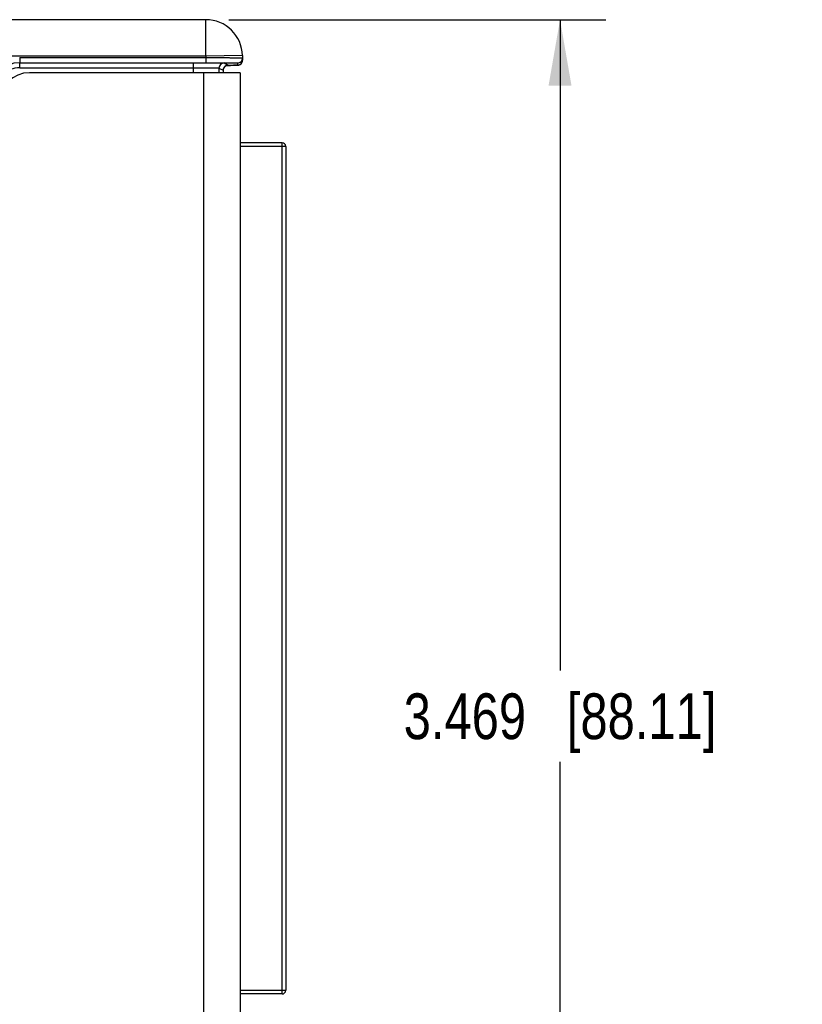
# Model space of a CAD drawing. Header units: inches. Extents: x 0.2 to 16.8, y 0.1 to 10.8.
# Tile 9 of 27: x 4.6 to 6.7, y 2.7 to 5.4. Entities that reach past the tile are written whole.
import ezdxf

# ---------------------------------------------------------------- set-up
doc = ezdxf.new("R2010")
doc.units = ezdxf.units.IN
doc.header["$LTSCALE"] = 0.935
doc.header["$MEASUREMENT"] = 0
doc.layers.get('0').update_dxf_attribs({"linetype": 'CONTINUOUS'})
doc.layers.add('DIMENSIONS', color=7, linetype='CONTINUOUS')
doc.styles.get("Standard").update_dxf_attribs({"font": 'txt', "width": 0.8})
doc.dimstyles.new('DIMSTYLE_1', dxfattribs={"dimtxt": 0.125, "dimasz": 0.18, "dimexe": 0.18, "dimexo": 0.0625, "dimgap": 0.09, "dimtad": 0, "dimtih": 1, "dimtoh": 1, "dimdec": 3, "dimzin": 4, "dimdsep": 46, "dimtxsty": 'STANDARD', "dimblk": '_FILLED', "dimblk1": '_FILLED', "dimblk2": '_FILLED', "dimcen": 0.09, "dimadec": 0, "dimazin": 0, "dimtp": 0.01, "dimtm": 0.01, "dimtfac": 1, "dimtdec": 3, "dimtofl": 0, "dimtmove": 0, "dimatfit": 3, "dimldrblk": '_FILLED', "dimfxl": 1, "dimtolj": 1, "dimtzin": 4, "dimarcsym": 0})

# ---------------------------------------------------------------- blocks, each defined once
blk = doc.blocks.new('_FILLED')
at = {"color": 0, "linetype": 'BYBLOCK'}
blk.add_solid([(0, 0), (-1, 0.174), (-1, -0.174)], dxfattribs=at)
blk = doc.blocks.new('*D2')
at = {"layer": 'DIMENSIONS', "color": 2, "linetype": 'CONTINUOUS'}
for p, q in [((5.1798, 5.3966), (6.2106, 5.3966)), ((6.0856, 5.3966), (6.0856, 3.6173)), ((6.0856, 1.9276), (6.0856, 3.3673)), ((4.9776, 1.9276), (6.2106, 1.9276))]:
    blk.add_line(p, q, dxfattribs=at)
at = {"layer": 'DIMENSIONS', "color": 2, "linetype": 'CONTINUOUS', "xscale": 0.18, "yscale": 0.18, "zscale": 0.18}
for p, rotation in [((6.0856, 5.3966), 90), ((6.0856, 1.9276), 270)]:
    blk.add_blockref('_FILLED', p, dxfattribs=dict(at, rotation=rotation))
at = {"layer": 'DIMENSIONS', "color": 2, "linetype": 'CONTINUOUS', "insert": (6.0856, 3.5548), "char_height": 0.125, "width": 1.325, "attachment_point": 2, "line_spacing_factor": 0.9}
blk.add_mtext('3.469{\\Ftxt.shx;\\W1.000000;\\H0.125000; }[88.11]', dxfattribs=at)

msp = doc.modelspace()

# ---------------------------------------------------------------- linework, layer by layer
at = {"color": 7, "linetype": 'CONTINUOUS'}
for p, q in [((5.1173, 5.3966), (4.4635, 5.3966)), ((5.1173, 5.2966), (5.1173, 5.3966)), ((5.1173, 5.2966), (4.4442, 5.2966)), ((4.6082, 5.2928), (4.6082, 5.279)), ((4.6082, 5.2928), (5.1174, 5.2928)), ((4.6082, 5.279), (5.1174, 5.279)), ((4.6082, 5.279), (4.6083, 5.2789)), ((4.6083, 5.2651), (4.6083, 5.2789)), ((4.6083, 5.2789), (5.0832, 5.2789)), ((5.0832, 5.2516), (5.0832, 5.2789)), ((5.2173, 5.2983), (5.1173, 5.2966)), ((5.1173, 5.2966), (5.1174, 5.2928)), ((5.1174, 5.2928), (5.1174, 5.279)), ((5.1669, 5.2782), (5.1786, 5.2723)), ((5.2036, 5.2782), (5.2037, 5.2721)), ((5.2173, 5.2983), (5.2175, 5.2861)), ((4.6083, 5.2651), (5.0832, 5.2651)), ((5.2106, 5.2516), (4.6346, 5.2516)), ((5.1106, 5.2516), (5.1106, 2.0726)), ((5.1531, 5.2644), (5.1531, 5.2516)), ((5.1531, 5.2644), (5.1648, 5.2586)), ((5.1648, 5.2586), (5.1648, 5.2516)), ((5.1648, 5.2586), (5.1649, 5.2586)), ((5.1741, 5.2716), (5.1843, 5.2716)), ((5.1771, 5.2716), (5.1741, 5.2716)), ((5.1786, 5.2723), (5.1768, 5.2722)), ((5.1843, 5.2716), (5.1928, 5.2718)), ((5.1928, 5.2718), (5.197, 5.2718)), ((5.197, 5.2718), (5.1992, 5.2719)), ((5.1992, 5.2719), (5.2006, 5.2719)), ((5.2006, 5.2719), (5.2017, 5.272)), ((5.2027, 5.272), (5.2033, 5.272)), ((5.2041, 5.2721), (5.2043, 5.2721)), ((5.2106, 5.2516), (5.2106, 2.0726)), ((5.3256, 5.0601), (5.2106, 5.0601)), ((5.3356, 5.0501), (5.2106, 5.0501)), ((5.3256, 2.7331), (5.3256, 5.0601)), ((5.3356, 5.0501), (5.3356, 2.7431)), ((5.2106, 2.7431), (5.3356, 2.7431)), ((5.3256, 2.7331), (5.2106, 2.7331))]:
    msp.add_line(p, q, dxfattribs=at)
for points in [[(5.2043, 5.2721), (5.2046, 5.2721), (5.2049, 5.2721), (5.2052, 5.2722), (5.2056, 5.2722), (5.2061, 5.2723), (5.2066, 5.2724), (5.2072, 5.2726), (5.2079, 5.2728), (5.2087, 5.273), (5.2095, 5.2734), (5.2104, 5.2738), (5.2113, 5.2744), (5.2121, 5.275), (5.213, 5.2757), (5.2138, 5.2766), (5.2146, 5.2775), (5.2154, 5.2786), (5.216, 5.2797), (5.2166, 5.281), (5.217, 5.2823), (5.2173, 5.2837), (5.2175, 5.2852), (5.2175, 5.2861)], [(5.1649, 5.2586), (5.1649, 5.2593), (5.165, 5.2607), (5.1653, 5.2619), (5.1656, 5.2632), (5.1661, 5.2643), (5.1666, 5.2653), (5.1673, 5.2663), (5.1679, 5.2672), (5.1686, 5.2681), (5.1694, 5.2688), (5.1702, 5.2695), (5.171, 5.2701), (5.1719, 5.2706), (5.1727, 5.271), (5.1735, 5.2713), (5.1743, 5.2716), (5.175, 5.2718), (5.1756, 5.272), (5.176, 5.2721), (5.1764, 5.2721), (5.1766, 5.2722), (5.1768, 5.2722), (5.1769, 5.2722), (5.177, 5.2722), (5.177, 5.2722)], [(5.2017, 5.272), (5.2021, 5.272), (5.2027, 5.272)], [(5.2033, 5.272), (5.2035, 5.272), (5.2038, 5.272), (5.2041, 5.2721)]]:
    msp.add_lwpolyline(points, dxfattribs=at)
for centre, radius, start, end in [((5.1173, 5.2966), 0.1, 1, 90), ((4.6083, 5.1989), 0.08, 89.9979, 179.9972), ((5.1669, 5.2644), 0.0138, 90.0142, 179.9933), ((5.2036, 5.292), 0.0138, 269.9988, 0.9987), ((5.2037, 5.2859), 0.0138, 269.9999, 0.9998), ((4.6083, 5.1989), 0.0662, 89.9945, 179.998), ((4.6346, 5.1716), 0.08, 90, 180), ((5.1786, 5.2586), 0.0138, 90.0142, 179.9933), ((5.1729, 5.3675), 0.0953, 272.1505, 272.3585), ((5.3256, 5.0501), 0.01, 0, 90), ((5.3256, 2.7431), 0.01, 270, 360)]:
    msp.add_arc(centre, radius, start, end, dxfattribs=at)
for points, knots in [([(5.0832, 5.2789), (5.0859, 5.2789), (5.0913, 5.2789), (5.0993, 5.2789), (5.1071, 5.2789), (5.1148, 5.2789), (5.1221, 5.2788), (5.1291, 5.2788), (5.1356, 5.2788), (5.1417, 5.2787), (5.1464, 5.2787), (5.1499, 5.2786), (5.1522, 5.2786), (5.1545, 5.2786), (5.1565, 5.2785), (5.1584, 5.2785), (5.1601, 5.2785), (5.1616, 5.2784), (5.1629, 5.2784), (5.1639, 5.2784), (5.1646, 5.2784), (5.165, 5.2783), (5.1655, 5.2783), (5.1658, 5.2783), (5.1661, 5.2783), (5.1664, 5.2783), (5.1666, 5.2783), (5.1667, 5.2782), (5.1667, 5.2782), (5.1668, 5.2782), (5.1669, 5.2782), (5.1669, 5.2782), (5.1669, 5.2782), (5.1669, 5.2782)], [0, 0, 0, 0, 0.096935, 0.192955, 0.28716, 0.378659, 0.466593, 0.550132, 0.62849, 0.70093, 0.766769, 0.797016, 0.825387, 0.851813, 0.876233, 0.898589, 0.918829, 0.936905, 0.952775, 0.966401, 0.972362, 0.977751, 0.982565, 0.986801, 0.990457, 0.99353, 0.99602, 0.997046, 0.997926, 0.998661, 0.99925, 0.999696, 1, 1, 1, 1]), ([(5.1174, 5.2928), (5.1206, 5.2928), (5.1271, 5.2928), (5.1368, 5.2928), (5.1463, 5.2928), (5.1555, 5.2928), (5.1643, 5.2928), (5.1727, 5.2928), (5.1794, 5.2928), (5.1845, 5.2927), (5.188, 5.2927), (5.1914, 5.2927), (5.1946, 5.2927), (5.1976, 5.2927), (5.2004, 5.2926), (5.2031, 5.2926), (5.2055, 5.2926), (5.2077, 5.2926), (5.2097, 5.2925), (5.2112, 5.2925), (5.2123, 5.2925), (5.213, 5.2925), (5.2137, 5.2924), (5.2144, 5.2924), (5.2149, 5.2924), (5.2154, 5.2924), (5.2159, 5.2924), (5.2163, 5.2924), (5.2166, 5.2923), (5.2168, 5.2923), (5.217, 5.2923), (5.2171, 5.2923), (5.2172, 5.2923), (5.2173, 5.2923), (5.2173, 5.2923), (5.2173, 5.2923), (5.2173, 5.2923), (5.2174, 5.2923), (5.2174, 5.2923), (5.2174, 5.2923), (5.2174, 5.2923)], [0, 0, 0, 0, 0.097991, 0.195036, 0.290206, 0.382581, 0.471273, 0.555428, 0.634236, 0.671396, 0.706939, 0.740779, 0.772835, 0.803031, 0.831292, 0.857552, 0.881746, 0.903817, 0.923711, 0.941381, 0.949368, 0.956784, 0.963623, 0.969882, 0.975558, 0.980646, 0.985144, 0.98905, 0.99236, 0.995074, 0.996207, 0.99719, 0.998024, 0.998709, 0.999245, 0.999458, 0.999634, 0.999775, 0.99988, 1, 1, 1, 1]), ([(5.1174, 5.279), (5.1202, 5.279), (5.1258, 5.279), (5.1341, 5.279), (5.1423, 5.279), (5.1502, 5.2789), (5.1579, 5.2789), (5.1651, 5.2789), (5.1719, 5.2788), (5.1772, 5.2788), (5.1812, 5.2787), (5.184, 5.2787), (5.1866, 5.2787), (5.189, 5.2787), (5.1913, 5.2786), (5.1934, 5.2786), (5.1953, 5.2786), (5.197, 5.2785), (5.1983, 5.2785), (5.1992, 5.2785), (5.1999, 5.2785), (5.2005, 5.2784), (5.201, 5.2784), (5.2015, 5.2784), (5.2019, 5.2784), (5.2023, 5.2784), (5.2026, 5.2783), (5.2029, 5.2783), (5.2032, 5.2783), (5.2033, 5.2783), (5.2034, 5.2783), (5.2035, 5.2783), (5.2035, 5.2783), (5.2036, 5.2783), (5.2036, 5.2783), (5.2036, 5.2782), (5.2036, 5.2782), (5.2036, 5.2782), (5.2036, 5.2782)], [0, 0, 0, 0, 0.097982, 0.195019, 0.290179, 0.382547, 0.471231, 0.555381, 0.634184, 0.706883, 0.740722, 0.772777, 0.802972, 0.831234, 0.857493, 0.881688, 0.903761, 0.923656, 0.941327, 0.949316, 0.956733, 0.963574, 0.969835, 0.975512, 0.980602, 0.985102, 0.989009, 0.992322, 0.995039, 0.997159, 0.997996, 0.998683, 0.999223, 0.999437, 0.999616, 0.999759, 0.999868, 1, 1, 1, 1]), ([(5.0832, 5.2651), (5.0854, 5.2651), (5.0899, 5.2651), (5.0966, 5.2651), (5.1032, 5.2651), (5.1096, 5.2651), (5.1157, 5.2651), (5.1215, 5.265), (5.127, 5.265), (5.1321, 5.2649), (5.136, 5.2649), (5.1389, 5.2648), (5.1409, 5.2648), (5.1427, 5.2648), (5.1444, 5.2648), (5.146, 5.2647), (5.1474, 5.2647), (5.1487, 5.2647), (5.1498, 5.2646), (5.1506, 5.2646), (5.1512, 5.2646), (5.1516, 5.2646), (5.1519, 5.2645), (5.1522, 5.2645), (5.1525, 5.2645), (5.1527, 5.2645), (5.1528, 5.2645), (5.1529, 5.2645), (5.153, 5.2645), (5.1531, 5.2644), (5.1531, 5.2644), (5.1531, 5.2644), (5.1531, 5.2644), (5.1531, 5.2644)], [0, 0, 0, 0, 0.09693, 0.192946, 0.287145, 0.37864, 0.466569, 0.550104, 0.628458, 0.700894, 0.76673, 0.796976, 0.825346, 0.851771, 0.876191, 0.898547, 0.918786, 0.936863, 0.952733, 0.966361, 0.972323, 0.977714, 0.98253, 0.986767, 0.990425, 0.993501, 0.995995, 0.997023, 0.997906, 0.998644, 0.999237, 0.999688, 1, 1, 1, 1]), ([(5.2037, 5.2721), (5.2037, 5.2721), (5.2037, 5.2721), (5.2037, 5.2721), (5.2037, 5.2721), (5.2037, 5.2721), (5.2036, 5.2721), (5.2036, 5.2721), (5.2035, 5.2721), (5.2034, 5.2721), (5.2033, 5.272), (5.203, 5.272), (5.2027, 5.272), (5.2023, 5.272), (5.2019, 5.272), (5.2015, 5.272), (5.201, 5.2719), (5.2004, 5.2719), (5.1998, 5.2719), (5.1991, 5.2719), (5.1981, 5.2719), (5.1967, 5.2718), (5.1949, 5.2718), (5.1929, 5.2718), (5.1907, 5.2717), (5.1883, 5.2717), (5.1857, 5.2717), (5.183, 5.2716), (5.1801, 5.2716), (5.1781, 5.2716), (5.1771, 5.2716)], [0, 0, 0, 0, 0.000436, 0.000802, 0.001284, 0.001887, 0.002615, 0.004448, 0.006788, 0.009637, 0.016869, 0.026144, 0.037459, 0.050809, 0.066186, 0.083582, 0.102985, 0.124386, 0.147769, 0.173118, 0.200419, 0.260803, 0.328771, 0.404149, 0.486744, 0.576345, 0.672725, 0.775639, 0.884824, 1, 1, 1, 1])]:
    msp.add_open_spline(points, degree=3, knots=knots, dxfattribs=at)

# ---------------------------------------------------------------- dimensions: what is measured, and where the dimension line sits
at = {"layer": 'DIMENSIONS', "color": 2, "linetype": 'CONTINUOUS'}
dim = msp.add_linear_dim(base=(6.0856, 1.9276), p1=(5.1798, 5.3966), p2=(4.9776, 1.9276), angle=270, dimstyle='DIMSTYLE_1', dxfattribs=at)
dim.commit()
dim.dimension.update_dxf_attribs({"geometry": '*D2', "text_midpoint": (5.9356, 3.4923), "dimtype": 160})

doc.saveas('drawing.dxf')
